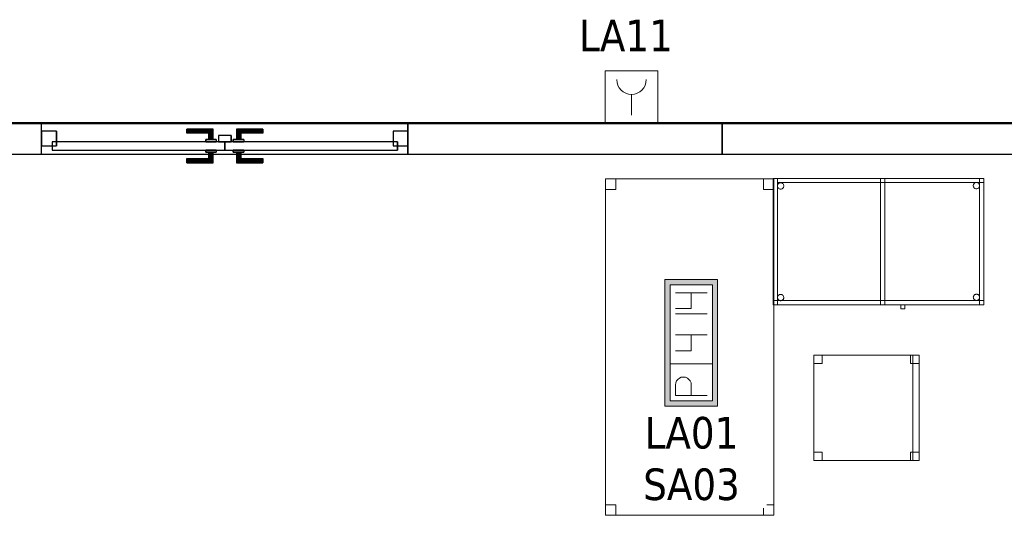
# Model space of a CAD drawing. Header units: metres. Extents: x 391.1 to 427.5, y 12.8 to 28.4.
# Tile 175 of 195: x 411.1 to 415.8, y 22.5 to 24.8. Entities that reach past the tile are written whole.
import ezdxf

# ---------------------------------------------------------------- set-up
doc = ezdxf.new("R2010")
doc.units = ezdxf.units.M
doc.layers.add('01_CARPINTERIA', color=5, linetype='Continuous', lineweight=25, true_color=0x0000ff)
doc.layers.add('01_SUELOS', color=7, linetype='Continuous', lineweight=25, true_color=0x007f00)
for name, color, linetype, lineweight in [('02_MOBILIARIO', 7, 'Continuous', 18), ('A-DETL-____-MBND', 7, 'Continuous', 18), ('A-GENM-____-OTLN', 7, 'Continuous', 18), ('A-WALL-____-MCUT', 7, 'Continuous', 25), ('A-WALL-____-OTLN', 7, 'Continuous', 25), ('E-ELEC-FIXT-IDEN', 7, 'Continuous', 30)]:
    doc.layers.add(name, color=color, linetype=linetype, lineweight=lineweight)
doc.styles.add('Tahoma_3', font='tahoma.ttf', dxfattribs={"height": 0.15})

# ---------------------------------------------------------------- blocks, each defined once
blk = doc.blocks.new('Family - Cadira d_Oficina_PA-152077-03_ELEC_P0A')
at = {"layer": 'A-DETL-____-MBND', "color": 253, "true_color": 0xaaaaaa}
for p, q in [((0, 0), (0, 0.5)), ((0, 0.5), (0.5, 0.5)), ((0.5, 0.5), (0, 0.5)), ((0, 0.5), (0, 0)), ((0, 0.46), (0, 0.5)), ((0, 0.5), (0.04, 0.5)), ((0, 0.5), (0, 0.46)), ((0.04, 0.5), (0, 0.5)), ((0.04, 0.5), (0.04, 0.46)), ((0.04, 0.46), (0.04, 0.5)), ((0.46, 0.46), (0.46, 0.5)), ((0.46, 0.5), (0.5, 0.5)), ((0.46, 0.5), (0.46, 0.46)), ((0.5, 0.5), (0.46, 0.5)), ((0.47, 0), (0.47, 0.5)), ((0.47, 0.5), (0.5, 0.5)), ((0.47, 0.5), (0.47, 0)), ((0.5, 0.5), (0.47, 0.5)), ((0.5, 0.5), (0.5, 0)), ((0.5, 0), (0.5, 0.5)), ((0.5, 0.5), (0.5, 0)), ((0.5, 0), (0.5, 0.5)), ((0.5, 0.5), (0.5, 0.46)), ((0.5, 0.46), (0.5, 0.5)), ((0.04, 0.46), (0, 0.46)), ((0, 0.46), (0.04, 0.46)), ((0.5, 0.46), (0.46, 0.46)), ((0.46, 0.46), (0.5, 0.46)), ((0, 0), (0, 0.04)), ((0, 0.04), (0.04, 0.04)), ((0, 0.04), (0, 0)), ((0.04, 0.04), (0, 0.04)), ((0.5, 0), (0, 0)), ((0, 0), (0.5, 0)), ((0.04, 0), (0, 0)), ((0, 0), (0.04, 0)), ((0.04, 0.04), (0.04, 0)), ((0.04, 0), (0.04, 0.04)), ((0.46, 0), (0.46, 0.04)), ((0.46, 0.04), (0.5, 0.04)), ((0.46, 0.04), (0.46, 0)), ((0.5, 0.04), (0.46, 0.04)), ((0.5, 0), (0.46, 0)), ((0.46, 0), (0.5, 0)), ((0.47, 0), (0.5, 0)), ((0.5, 0.04), (0.5, 0)), ((0.5, 0), (0.5, 0.04)), ((0.5, 0), (0.47, 0))]:
    blk.add_line(p, q, dxfattribs=at)
blk = doc.blocks.new('Family - Evans PA-152100-03_ELEC_P0A')
at = {"layer": 'A-WALL-____-MCUT', "color": 253, "true_color": 0xaaaaaa}
for p, q in [((1.4919, 0.15), (0, 0.15)), ((0, 0.15), (0, 0)), ((1.4919, 0), (1.4919, 0.15)), ((3.2319, 0.15), (3.2319, 0)), ((3.607, 0.15), (3.2319, 0.15)), ((3.607, 0), (3.607, 0.15)), ((0, 0), (1.4919, 0)), ((3.2319, 0), (3.607, 0))]:
    blk.add_line(p, q, dxfattribs=at)
at = {"layer": 'A-WALL-____-OTLN', "color": 253, "true_color": 0xaaaaaa}
for p, q in [((3.607, 0.15), (0, 0.15)), ((0, 0.15), (0, 0)), ((3.2319, 0.15), (1.4919, 0.15)), ((1.4919, 0.15), (1.4919, 0)), ((3.2319, 0.15), (3.2319, 0)), ((3.607, 0), (3.607, 0.15)), ((0, 0), (3.607, 0)), ((1.4919, 0), (3.2319, 0))]:
    blk.add_line(p, q, dxfattribs=at)
at = {"layer": 'A-WALL-____-OTLN', "color": 253, "lineweight": 18, "true_color": 0xaaaaaa}
blk.add_line((0, 0), (3.607, 0), dxfattribs=at)
blk = doc.blocks.new('Family - Vano de puerta PA-152102-03_ELEC_P0A')
at = {"layer": 'A-GENM-____-OTLN', "color": 253, "true_color": 0xaaaaaa}
for p, q in [((411.2051, 24.3496), (411.2051, 24.1996)), ((412.9451, 24.3496), (411.2051, 24.3496)), ((411.2051, 24.3496), (411.2051, 24.1996)), ((411.2051, 24.3496), (412.9451, 24.3496)), ((412.9451, 24.1996), (412.9451, 24.3496)), ((412.9451, 24.3496), (412.9451, 24.1996)), ((411.2051, 24.1996), (412.9451, 24.1996)), ((412.9451, 24.1996), (411.2051, 24.1996))]:
    blk.add_line(p, q, dxfattribs=at)
blk = doc.blocks.new('Family - Taula 160X80_PA-152273-03_ELEC_P0A')
at = {"layer": 'A-DETL-____-MBND', "color": 253, "true_color": 0xaaaaaa}
for p, q in [((0, 1.5469), (0, 1.5969)), ((0, 1.5969), (0.05, 1.5969)), ((0, 1.5969), (0, 1.5469)), ((0.05, 1.5969), (0, 1.5969)), ((0, 0), (0, 1.5969)), ((0, 1.5969), (0.8001, 1.5969)), ((0, 1.5969), (0, 0)), ((0.8001, 1.5969), (0, 1.5969)), ((0.05, 1.5969), (0.05, 1.5469)), ((0.05, 1.5469), (0.05, 1.5969)), ((0.7501, 1.5469), (0.7501, 1.5969)), ((0.7501, 1.5969), (0.8001, 1.5969)), ((0.7501, 1.5969), (0.7501, 1.5469)), ((0.8001, 1.5969), (0.7501, 1.5969)), ((0.8001, 1.5969), (0.8001, 0)), ((0.8001, 0), (0.8001, 1.5969)), ((0.8001, 1.5969), (0.8001, 1.5469)), ((0.8001, 1.5469), (0.8001, 1.5969)), ((0.05, 1.5469), (0, 1.5469)), ((0, 1.5469), (0.05, 1.5469)), ((0.8001, 1.5469), (0.7501, 1.5469)), ((0.7501, 1.5469), (0.8001, 1.5469)), ((0, 0), (0, 0.05)), ((0, 0.05), (0.05, 0.05)), ((0, 0.05), (0, 0)), ((0.05, 0.05), (0, 0.05)), ((0.05, 0.05), (0.05, 0)), ((0.05, 0), (0.05, 0.05)), ((0.7501, 0), (0.7501, 0.05)), ((0.7501, 0.05), (0.8001, 0.05)), ((0.7501, 0.05), (0.7501, 0)), ((0.8001, 0.05), (0.7501, 0.05)), ((0.8001, 0.05), (0.8001, 0)), ((0.8001, 0), (0.8001, 0.05)), ((0.05, 0), (0, 0)), ((0, 0), (0.05, 0)), ((0.8001, 0), (0, 0)), ((0, 0), (0.8001, 0)), ((0.8001, 0), (0.7501, 0)), ((0.7501, 0), (0.8001, 0))]:
    blk.add_line(p, q, dxfattribs=at)
blk = doc.blocks.new('Family - LONDR55-XX_ZZ-ARQ-CAA-M3D-Londres55-152315-03_ELEC_P0A')
at = {"layer": '01_CARPINTERIA', "color": 161, "true_color": 0xaaaaff}
for p, q in [((0.6895, 0.1487), (0.6895, 0.15)), ((0.6895, 0.15), (0.6895, 0.1487)), ((0.8145, 0.15), (0.6895, 0.15)), ((0.6895, 0.145), (0.6895, 0.1487)), ((0.6895, 0.1487), (0.6895, 0.145)), ((0.8132, 0.1487), (0.6895, 0.1487)), ((0.8132, 0.1487), (0.6895, 0.1487)), ((0.6895, 0.14), (0.6895, 0.145)), ((0.6895, 0.145), (0.6895, 0.14)), ((0.8095, 0.145), (0.6895, 0.145)), ((0.8095, 0.145), (0.6895, 0.145)), ((0.8095, 0.145), (0.8045, 0.14)), ((0.8045, 0.14), (0.8095, 0.145)), ((0.8132, 0.1487), (0.8095, 0.145)), ((0.8095, 0.145), (0.8132, 0.1487)), ((0.8095, 0.1), (0.8095, 0.145)), ((0.8095, 0.1), (0.8095, 0.145)), ((0.8145, 0.15), (0.8132, 0.1487)), ((0.8132, 0.1487), (0.8145, 0.15)), ((0.8132, 0.1), (0.8132, 0.1487)), ((0.8132, 0.1), (0.8132, 0.1487)), ((0.8145, 0.1), (0.8145, 0.15)), ((0.9268, 0.1487), (0.9255, 0.15)), ((0.9255, 0.15), (0.9255, 0.1)), ((0.9255, 0.15), (0.9268, 0.1487)), ((1.0505, 0.15), (0.9255, 0.15)), ((0.9305, 0.145), (0.9268, 0.1487)), ((0.9268, 0.1487), (0.9268, 0.1)), ((0.9268, 0.1487), (0.9268, 0.1)), ((0.9268, 0.1487), (0.9305, 0.145)), ((1.0505, 0.1487), (0.9268, 0.1487)), ((1.0505, 0.1487), (0.9268, 0.1487)), ((0.9355, 0.14), (0.9305, 0.145)), ((0.9305, 0.145), (0.9305, 0.1)), ((0.9305, 0.145), (0.9305, 0.1)), ((0.9305, 0.145), (0.9355, 0.14)), ((1.0505, 0.145), (0.9305, 0.145)), ((1.0505, 0.145), (0.9305, 0.145)), ((1.0505, 0.1487), (1.0505, 0.15)), ((1.0505, 0.15), (1.0505, 0.1487)), ((1.0505, 0.145), (1.0505, 0.1487)), ((1.0505, 0.1487), (1.0505, 0.145)), ((1.0505, 0.145), (1.0505, 0.14)), ((1.0505, 0.14), (1.0505, 0.145)), ((0.6895, 0.135), (0.6895, 0.14)), ((0.6895, 0.14), (0.6895, 0.135)), ((0.6895, 0.14), (0.8045, 0.14)), ((0.8045, 0.14), (0.6895, 0.14)), ((0.6895, 0.135), (0.6895, 0.1313)), ((0.6895, 0.1313), (0.6895, 0.135)), ((0.7995, 0.135), (0.6895, 0.135)), ((0.7995, 0.135), (0.6895, 0.135)), ((0.6895, 0.1313), (0.6895, 0.13)), ((0.6895, 0.13), (0.6895, 0.1313)), ((0.7958, 0.1313), (0.6895, 0.1313)), ((0.7958, 0.1313), (0.6895, 0.1313)), ((0.7945, 0.13), (0.6895, 0.13)), ((0.8295, 0.1), (0.7795, 0.1)), ((0.7795, 0.1), (0.8295, 0.1)), ((0.7795, 0.09), (0.7795, 0.1)), ((0.7795, 0.09), (0.7795, 0.1)), ((0.7945, 0.13), (0.7958, 0.1313)), ((0.7958, 0.1313), (0.7945, 0.13)), ((0.7945, 0.1), (0.7945, 0.13)), ((0.7958, 0.1), (0.7945, 0.1)), ((0.7945, 0.1), (0.7958, 0.1)), ((0.7958, 0.1313), (0.7995, 0.135)), ((0.7995, 0.135), (0.7958, 0.1313)), ((0.7958, 0.1), (0.7958, 0.1313)), ((0.7958, 0.1), (0.7958, 0.1313)), ((0.7995, 0.1), (0.7958, 0.1)), ((0.7958, 0.1), (0.7995, 0.1)), ((0.7995, 0.135), (0.8045, 0.14)), ((0.8045, 0.14), (0.7995, 0.135)), ((0.7995, 0.1), (0.7995, 0.135)), ((0.7995, 0.1), (0.7995, 0.135)), ((0.8045, 0.1), (0.7995, 0.1)), ((0.7995, 0.1), (0.8045, 0.1)), ((0.8045, 0.14), (0.8045, 0.1)), ((0.8045, 0.1), (0.8045, 0.14)), ((0.8095, 0.1), (0.8045, 0.1)), ((0.8045, 0.1), (0.8095, 0.1)), ((0.8095, 0.1), (0.8132, 0.1)), ((0.8132, 0.1), (0.8095, 0.1)), ((0.8132, 0.1), (0.8145, 0.1)), ((0.8145, 0.1), (0.8132, 0.1)), ((0.8295, 0.09), (0.8295, 0.1)), ((0.8295, 0.1), (0.8295, 0.09)), ((0.9605, 0.1), (0.9105, 0.1)), ((0.9105, 0.1), (0.9605, 0.1)), ((0.9105, 0.09), (0.9105, 0.1)), ((0.9105, 0.09), (0.9105, 0.1)), ((0.9268, 0.1), (0.9255, 0.1)), ((0.9255, 0.1), (0.9268, 0.1)), ((0.9305, 0.1), (0.9268, 0.1)), ((0.9268, 0.1), (0.9305, 0.1)), ((0.9355, 0.1), (0.9305, 0.1)), ((0.9305, 0.1), (0.9355, 0.1)), ((0.9355, 0.1), (0.9355, 0.14)), ((0.9355, 0.14), (0.9355, 0.1)), ((0.9355, 0.14), (0.9405, 0.135)), ((0.9405, 0.135), (0.9355, 0.14)), ((0.9355, 0.14), (1.0505, 0.14)), ((1.0505, 0.14), (0.9355, 0.14)), ((0.9405, 0.1), (0.9355, 0.1)), ((0.9355, 0.1), (0.9405, 0.1)), ((0.9405, 0.135), (0.9405, 0.1)), ((0.9405, 0.135), (0.9442, 0.1313)), ((0.9442, 0.1313), (0.9405, 0.135)), ((0.9405, 0.135), (0.9405, 0.1)), ((1.0505, 0.135), (0.9405, 0.135)), ((1.0505, 0.135), (0.9405, 0.135)), ((0.9405, 0.1), (0.9442, 0.1)), ((0.9442, 0.1), (0.9405, 0.1)), ((0.9442, 0.1313), (0.9442, 0.1)), ((0.9442, 0.1313), (0.9455, 0.13)), ((0.9455, 0.13), (0.9442, 0.1313)), ((0.9442, 0.1313), (0.9442, 0.1)), ((1.0505, 0.1313), (0.9442, 0.1313)), ((1.0505, 0.1313), (0.9442, 0.1313)), ((0.9442, 0.1), (0.9455, 0.1)), ((0.9455, 0.1), (0.9442, 0.1)), ((0.9455, 0.13), (0.9455, 0.1)), ((1.0505, 0.13), (0.9455, 0.13)), ((0.9605, 0.09), (0.9605, 0.1)), ((0.9605, 0.1), (0.9605, 0.09)), ((1.0505, 0.14), (1.0505, 0.135)), ((1.0505, 0.135), (1.0505, 0.14)), ((1.0505, 0.135), (1.0505, 0.1313)), ((1.0505, 0.1313), (1.0505, 0.135)), ((1.0505, 0.1313), (1.0505, 0.13)), ((1.0505, 0.13), (1.0505, 0.1313)), ((0.07, 0.07), (0, 0.07)), ((0, 0.07), (0, 0)), ((0.07, 0.07), (0, 0.07)), ((0, 0), (0, 0.07)), ((0.8695, 0.09), (0.05, 0.09)), ((0.05, 0.09), (0.05, 0.05)), ((0.8695, 0.09), (0.05, 0.09)), ((0.05, 0.05), (0.05, 0.09)), ((0.05, 0.05), (0.8695, 0.05)), ((0.05, 0.05), (0.8695, 0.05)), ((0.07, 0), (0.07, 0.07)), ((0.07, 0), (0.07, 0.07)), ((0.8295, 0.09), (0.7795, 0.09)), ((0.7795, 0.09), (0.8295, 0.09)), ((0.7795, 0.05), (0.8295, 0.05)), ((0.8295, 0.05), (0.7795, 0.05)), ((0.7795, 0.04), (0.7795, 0.05)), ((0.7795, 0.04), (0.7795, 0.05)), ((0.8295, 0.04), (0.8295, 0.05)), ((0.8295, 0.05), (0.8295, 0.04)), ((0.9005, 0.05), (0.8405, 0.05)), ((0.8405, 0.05), (0.8405, 0.02)), ((0.9005, 0.05), (0.8405, 0.05)), ((0.8405, 0.02), (0.8405, 0.05)), ((0.8695, 0.05), (0.8695, 0.09)), ((0.8695, 0.05), (0.8695, 0.09)), ((1.69, 0.09), (0.8705, 0.09)), ((0.8705, 0.09), (0.8705, 0.05)), ((1.69, 0.09), (0.8705, 0.09)), ((0.8705, 0.05), (0.8705, 0.09)), ((0.8705, 0.05), (1.69, 0.05)), ((0.8705, 0.05), (1.69, 0.05)), ((0.9005, 0.02), (0.9005, 0.05)), ((0.9005, 0.02), (0.9005, 0.05)), ((0.9605, 0.09), (0.9105, 0.09)), ((0.9105, 0.09), (0.9605, 0.09)), ((0.9105, 0.05), (0.9605, 0.05)), ((0.9605, 0.05), (0.9105, 0.05)), ((0.9105, 0.04), (0.9105, 0.05)), ((0.9105, 0.04), (0.9105, 0.05)), ((0.9605, 0.04), (0.9605, 0.05)), ((0.9605, 0.05), (0.9605, 0.04)), ((1.74, 0.07), (1.67, 0.07)), ((1.67, 0.07), (1.67, 0)), ((1.74, 0.07), (1.67, 0.07)), ((1.67, 0), (1.67, 0.07)), ((1.69, 0.05), (1.69, 0.09)), ((1.69, 0.05), (1.69, 0.09)), ((1.74, 0), (1.74, 0.07)), ((1.74, 0), (1.74, 0.07)), ((0, 0), (0.07, 0)), ((0, 0), (0.07, 0)), ((0.6895, 0.0087), (0.6895, 0.01)), ((0.6895, 0.01), (0.6895, 0.0087)), ((0.6895, 0.01), (0.7945, 0.01)), ((0.6895, 0.005), (0.6895, 0.0087)), ((0.6895, 0.0087), (0.6895, 0.005)), ((0.6895, 0.0087), (0.7958, 0.0087)), ((0.6895, 0.0087), (0.7958, 0.0087)), ((0.6895, 0), (0.6895, 0.005)), ((0.6895, 0.005), (0.6895, 0)), ((0.6895, 0.005), (0.7995, 0.005)), ((0.6895, 0.005), (0.7995, 0.005)), ((0.6895, -0.005), (0.6895, 0)), ((0.8045, 0), (0.6895, 0)), ((0.6895, 0), (0.8045, 0)), ((0.7795, 0.04), (0.8295, 0.04)), ((0.8295, 0.04), (0.7795, 0.04)), ((0.7958, 0.04), (0.7945, 0.04)), ((0.7945, 0.04), (0.7958, 0.04)), ((0.7945, 0.01), (0.7945, 0.04)), ((0.7958, 0.0087), (0.7945, 0.01)), ((0.7945, 0.01), (0.7958, 0.0087)), ((0.7995, 0.04), (0.7958, 0.04)), ((0.7958, 0.04), (0.7995, 0.04)), ((0.7958, 0.0087), (0.7958, 0.04)), ((0.7958, 0.0087), (0.7958, 0.04)), ((0.7995, 0.005), (0.7958, 0.0087)), ((0.7958, 0.0087), (0.7995, 0.005)), ((0.7995, 0.04), (0.8045, 0.04)), ((0.8045, 0.04), (0.7995, 0.04)), ((0.7995, 0.005), (0.7995, 0.04)), ((0.7995, 0.005), (0.7995, 0.04)), ((0.8045, 0), (0.7995, 0.005)), ((0.7995, 0.005), (0.8045, 0)), ((0.8045, 0.04), (0.8095, 0.04)), ((0.8095, 0.04), (0.8045, 0.04)), ((0.8045, 0.04), (0.8045, 0)), ((0.8045, 0), (0.8045, 0.04)), ((0.8095, 0.04), (0.8132, 0.04)), ((0.8132, 0.04), (0.8095, 0.04)), ((0.8095, -0.005), (0.8095, 0.04)), ((0.8095, -0.005), (0.8095, 0.04)), ((0.8132, 0.04), (0.8145, 0.04)), ((0.8145, 0.04), (0.8132, 0.04)), ((0.8132, -0.0087), (0.8132, 0.04)), ((0.8132, -0.0087), (0.8132, 0.04)), ((0.8145, -0.01), (0.8145, 0.04)), ((0.8405, 0.02), (0.9005, 0.02)), ((0.8405, 0.02), (0.9005, 0.02)), ((0.9105, 0.04), (0.9605, 0.04)), ((0.9605, 0.04), (0.9105, 0.04)), ((0.9268, 0.04), (0.9255, 0.04)), ((0.9255, 0.04), (0.9268, 0.04)), ((0.9255, 0.04), (0.9255, -0.01)), ((0.9305, 0.04), (0.9268, 0.04)), ((0.9268, 0.04), (0.9305, 0.04)), ((0.9268, 0.04), (0.9268, -0.0087)), ((0.9268, 0.04), (0.9268, -0.0087)), ((0.9305, 0.04), (0.9355, 0.04)), ((0.9355, 0.04), (0.9305, 0.04)), ((0.9305, 0.04), (0.9305, -0.005)), ((0.9305, 0.04), (0.9305, -0.005)), ((0.9355, 0.04), (0.9405, 0.04)), ((0.9405, 0.04), (0.9355, 0.04)), ((0.9355, 0), (0.9355, 0.04)), ((0.9355, 0.04), (0.9355, 0)), ((0.9405, 0.005), (0.9355, 0)), ((0.9355, 0), (0.9405, 0.005)), ((1.0505, 0), (0.9355, 0)), ((0.9355, 0), (1.0505, 0)), ((0.9405, 0.04), (0.9442, 0.04)), ((0.9442, 0.04), (0.9405, 0.04)), ((0.9405, 0.04), (0.9405, 0.005)), ((0.9405, 0.04), (0.9405, 0.005)), ((0.9442, 0.0087), (0.9405, 0.005)), ((0.9405, 0.005), (0.9442, 0.0087)), ((0.9405, 0.005), (1.0505, 0.005)), ((0.9405, 0.005), (1.0505, 0.005)), ((0.9442, 0.04), (0.9455, 0.04)), ((0.9455, 0.04), (0.9442, 0.04)), ((0.9442, 0.04), (0.9442, 0.0087)), ((0.9442, 0.04), (0.9442, 0.0087)), ((0.9455, 0.01), (0.9442, 0.0087)), ((0.9442, 0.0087), (0.9455, 0.01)), ((0.9442, 0.0087), (1.0505, 0.0087)), ((0.9442, 0.0087), (1.0505, 0.0087)), ((0.9455, 0.04), (0.9455, 0.01)), ((0.9455, 0.01), (1.0505, 0.01)), ((1.0505, 0.0087), (1.0505, 0.01)), ((1.0505, 0.01), (1.0505, 0.0087)), ((1.0505, 0.005), (1.0505, 0.0087)), ((1.0505, 0.0087), (1.0505, 0.005)), ((1.0505, 0.005), (1.0505, 0)), ((1.0505, 0), (1.0505, 0.005)), ((1.0505, 0), (1.0505, -0.005)), ((1.0505, -0.005), (1.0505, 0)), ((1.67, 0), (1.74, 0)), ((1.67, 0), (1.74, 0)), ((0.6895, 0), (0.6895, -0.005)), ((0.6895, -0.005), (0.6895, -0.0087)), ((0.6895, -0.0087), (0.6895, -0.005)), ((0.6895, -0.005), (0.8095, -0.005)), ((0.6895, -0.005), (0.8095, -0.005)), ((0.6895, -0.0087), (0.6895, -0.01)), ((0.6895, -0.01), (0.6895, -0.0087)), ((0.6895, -0.0087), (0.8132, -0.0087)), ((0.6895, -0.0087), (0.8132, -0.0087)), ((0.6895, -0.01), (0.8145, -0.01)), ((0.8045, 0), (0.8095, -0.005)), ((0.8095, -0.005), (0.8045, 0)), ((0.8095, -0.005), (0.8132, -0.0087)), ((0.8132, -0.0087), (0.8095, -0.005)), ((0.8132, -0.0087), (0.8145, -0.01)), ((0.8145, -0.01), (0.8132, -0.0087)), ((0.9255, -0.01), (0.9268, -0.0087)), ((0.9268, -0.0087), (0.9255, -0.01)), ((0.9255, -0.01), (1.0505, -0.01)), ((0.9268, -0.0087), (0.9305, -0.005)), ((0.9305, -0.005), (0.9268, -0.0087)), ((0.9268, -0.0087), (1.0505, -0.0087)), ((0.9268, -0.0087), (1.0505, -0.0087)), ((0.9305, -0.005), (0.9355, 0)), ((0.9355, 0), (0.9305, -0.005)), ((0.9305, -0.005), (1.0505, -0.005)), ((0.9305, -0.005), (1.0505, -0.005)), ((1.0505, -0.005), (1.0505, -0.0087)), ((1.0505, -0.0087), (1.0505, -0.005)), ((1.0505, -0.0087), (1.0505, -0.01)), ((1.0505, -0.01), (1.0505, -0.0087))]:
    blk.add_line(p, q, dxfattribs=at)
blk = doc.blocks.new('Family - Porta PA-152316-03_ELEC_P0A')
blk.add_blockref('Family - LONDR55-XX_ZZ-ARQ-CAA-M3D-Londres55-152315-03_ELEC_P0A', (0, 0))
blk = doc.blocks.new('Family - LONDR55-XX_ZZ-ARQ-CAA-M3D-Londres55-152321-03_ELEC_P0A')
at = {"layer": '01_SUELOS', "color": 9, "true_color": 0xaad4aa}
for p, q in [((6.46, 0.7095), (17.78, 0.7159)), ((6.46, 0.7095), (17.78, 0.7159)), ((17.78, 0.7159), (6.46, 0.7095)), ((17.78, 0.7159), (6.46, 0.7095))]:
    blk.add_line(p, q, dxfattribs=at)
blk = doc.blocks.new('Family - Evans PA-152325-03_ELEC_P0A')
at = {"layer": 'A-WALL-____-MCUT', "color": 253, "true_color": 0xaaaaaa}
for p, q in [((6.7, 0.15), (0, 0.15)), ((6.7, 0), (6.7, 0.15)), ((0, 0), (6.7, 0))]:
    blk.add_line(p, q, dxfattribs=at)
at = {"layer": 'A-WALL-____-OTLN', "color": 253, "true_color": 0xaaaaaa}
for p, q in [((6.7, 0.15), (0, 0.15)), ((6.7, 0), (6.7, 0.15)), ((0, 0), (6.7, 0))]:
    blk.add_line(p, q, dxfattribs=at)
at = {"layer": 'A-WALL-____-OTLN', "color": 253, "lineweight": 18, "true_color": 0xaaaaaa}
blk.add_line((0, 0), (6.7, 0), dxfattribs=at)
blk = doc.blocks.new('Family - LONDR55-XX_ZZ-ARQ-CAA-M3D-Londres55-152611-03_ELEC_P0A')
at = {"layer": '01_SUELOS', "color": 9, "true_color": 0xaad4aa}
for p, q in [((21.9598, 11.109), (10.6397, 11.1025)), ((10.6397, 11.1025), (21.9598, 11.109))]:
    blk.add_line(p, q, dxfattribs=at)
blk = doc.blocks.new('Family - Taula 100X60_PA-152682-03_ELEC_P0A')
at = {"layer": 'A-DETL-____-MBND', "color": 253, "true_color": 0xaaaaaa}
for p, q in [((0, 0.62), (0, 0.02)), ((0, 0.02), (0, 0.62)), ((1, 0.62), (0, 0.62)), ((0, 0.62), (1, 0.62)), ((0, 0.62), (0.02, 0.62)), ((0.02, 0.62), (0, 0.62)), ((0, 0.02), (0, 0.62)), ((0, 0.62), (0, 0.02)), ((0, 0.62), (0, 0.02)), ((0, 0.02), (0, 0.62)), ((1, 0.62), (0, 0.62)), ((0, 0.62), (1, 0.62)), ((0, 0.04), (0, 0.62)), ((0, 0.62), (1, 0.62)), ((1, 0.62), (0, 0.62)), ((0, 0.62), (0, 0.04)), ((0.02, 0.62), (0.02, 0.02)), ((0.02, 0.02), (0.02, 0.62)), ((0.02, 0.6), (0.02, 0.62)), ((0.02, 0.62), (0.02, 0.6)), ((0.02, 0.62), (1, 0.62)), ((1, 0.62), (0.02, 0.62)), ((0.51, 0.62), (0.53, 0.62)), ((0.53, 0.62), (0.51, 0.62)), ((0.51, 0.02), (0.51, 0.62)), ((0.51, 0.62), (0.51, 0.02)), ((0.51, 0.62), (0.53, 0.62)), ((0.53, 0.62), (0.51, 0.62)), ((0.51, 0.04), (0.51, 0.62)), ((0.51, 0.62), (0.51, 0.04)), ((0.53, 0.62), (0.53, 0.02)), ((0.53, 0.02), (0.53, 0.62)), ((0.53, 0.62), (0.53, 0.04)), ((0.53, 0.04), (0.53, 0.62)), ((0.98, 0.62), (1, 0.62)), ((1, 0.62), (0.98, 0.62)), ((0.98, 0.02), (0.98, 0.62)), ((0.98, 0.62), (0.98, 0.02)), ((1, 0.02), (1, 0.62)), ((1, 0.62), (1, 0.02)), ((1, 0.02), (1, 0.62)), ((1, 0.62), (1, 0.02)), ((1, 0.62), (1, 0.02)), ((1, 0.02), (1, 0.62)), ((1, 0.62), (1, 0.6)), ((1, 0.62), (1, 0.6)), ((1, 0.62), (1, 0.04)), ((1, 0.04), (1, 0.62)), ((1, 0.6), (0.02, 0.6)), ((0.02, 0.6), (1, 0.6)), ((0.0201, 0.5838), (0.0203, 0.5864)), ((0.0203, 0.5864), (0.0201, 0.5838)), ((0.0203, 0.5812), (0.0201, 0.5838)), ((0.0201, 0.5838), (0.0203, 0.5812)), ((0.0203, 0.5864), (0.021, 0.5889)), ((0.021, 0.5889), (0.0203, 0.5864)), ((0.021, 0.5787), (0.0203, 0.5812)), ((0.0203, 0.5812), (0.021, 0.5787)), ((0.021, 0.5889), (0.0221, 0.5913)), ((0.0221, 0.5913), (0.021, 0.5889)), ((0.0221, 0.5764), (0.021, 0.5787)), ((0.021, 0.5787), (0.0221, 0.5764)), ((0.0221, 0.5913), (0.0236, 0.5934)), ((0.0236, 0.5934), (0.0221, 0.5913)), ((0.0236, 0.5742), (0.0221, 0.5764)), ((0.0221, 0.5764), (0.0236, 0.5742)), ((0.0236, 0.5934), (0.0254, 0.5953)), ((0.0254, 0.5953), (0.0236, 0.5934)), ((0.0254, 0.5724), (0.0236, 0.5742)), ((0.0236, 0.5742), (0.0254, 0.5724)), ((0.0254, 0.5953), (0.0275, 0.5968)), ((0.0275, 0.5968), (0.0254, 0.5953)), ((0.0275, 0.5709), (0.0254, 0.5724)), ((0.0254, 0.5724), (0.0275, 0.5709)), ((0.0275, 0.5968), (0.0299, 0.5979)), ((0.0299, 0.5979), (0.0275, 0.5968)), ((0.0299, 0.5698), (0.0275, 0.5709)), ((0.0275, 0.5709), (0.0299, 0.5698)), ((0.0299, 0.5979), (0.0324, 0.5985)), ((0.0324, 0.5985), (0.0299, 0.5979)), ((0.0324, 0.5691), (0.0299, 0.5698)), ((0.0299, 0.5698), (0.0324, 0.5691)), ((0.0324, 0.5985), (0.035, 0.5988)), ((0.035, 0.5988), (0.0324, 0.5985)), ((0.035, 0.5689), (0.0324, 0.5691)), ((0.0324, 0.5691), (0.035, 0.5689)), ((0.035, 0.5988), (0.0376, 0.5985)), ((0.0376, 0.5985), (0.035, 0.5988)), ((0.0376, 0.5691), (0.035, 0.5689)), ((0.035, 0.5689), (0.0376, 0.5691)), ((0.0376, 0.5985), (0.0401, 0.5979)), ((0.0401, 0.5979), (0.0376, 0.5985)), ((0.0401, 0.5698), (0.0376, 0.5691)), ((0.0376, 0.5691), (0.0401, 0.5698)), ((0.0401, 0.5979), (0.0425, 0.5968)), ((0.0425, 0.5968), (0.0401, 0.5979)), ((0.0425, 0.5709), (0.0401, 0.5698)), ((0.0401, 0.5698), (0.0425, 0.5709)), ((0.0425, 0.5968), (0.0446, 0.5953)), ((0.0446, 0.5953), (0.0425, 0.5968)), ((0.0446, 0.5724), (0.0425, 0.5709)), ((0.0425, 0.5709), (0.0446, 0.5724)), ((0.0446, 0.5953), (0.0464, 0.5934)), ((0.0464, 0.5934), (0.0446, 0.5953)), ((0.0464, 0.5742), (0.0446, 0.5724)), ((0.0446, 0.5724), (0.0464, 0.5742)), ((0.0464, 0.5934), (0.0479, 0.5913)), ((0.0479, 0.5913), (0.0464, 0.5934)), ((0.0479, 0.5764), (0.0464, 0.5742)), ((0.0464, 0.5742), (0.0479, 0.5764)), ((0.0479, 0.5913), (0.049, 0.5889)), ((0.049, 0.5889), (0.0479, 0.5913)), ((0.049, 0.5787), (0.0479, 0.5764)), ((0.0479, 0.5764), (0.049, 0.5787)), ((0.049, 0.5889), (0.0497, 0.5864)), ((0.0497, 0.5864), (0.049, 0.5889)), ((0.0497, 0.5812), (0.049, 0.5787)), ((0.049, 0.5787), (0.0497, 0.5812)), ((0.0497, 0.5864), (0.0499, 0.5838)), ((0.0499, 0.5838), (0.0497, 0.5864)), ((0.0499, 0.5838), (0.0497, 0.5812)), ((0.0497, 0.5812), (0.0499, 0.5838)), ((0.9498, 0.585), (0.95, 0.5876)), ((0.95, 0.5876), (0.9498, 0.585)), ((0.95, 0.5824), (0.9498, 0.585)), ((0.9498, 0.585), (0.95, 0.5824)), ((0.95, 0.5876), (0.9507, 0.5901)), ((0.9507, 0.5901), (0.95, 0.5876)), ((0.9507, 0.5799), (0.95, 0.5824)), ((0.95, 0.5824), (0.9507, 0.5799)), ((0.9507, 0.5901), (0.9518, 0.5925)), ((0.9518, 0.5925), (0.9507, 0.5901)), ((0.9518, 0.5776), (0.9507, 0.5799)), ((0.9507, 0.5799), (0.9518, 0.5776)), ((0.9518, 0.5925), (0.9533, 0.5946)), ((0.9533, 0.5946), (0.9518, 0.5925)), ((0.9533, 0.5754), (0.9518, 0.5776)), ((0.9518, 0.5776), (0.9533, 0.5754)), ((0.9533, 0.5946), (0.9551, 0.5965)), ((0.9551, 0.5965), (0.9533, 0.5946)), ((0.9551, 0.5736), (0.9533, 0.5754)), ((0.9533, 0.5754), (0.9551, 0.5736)), ((0.9551, 0.5965), (0.9572, 0.598)), ((0.9572, 0.598), (0.9551, 0.5965)), ((0.9572, 0.5721), (0.9551, 0.5736)), ((0.9551, 0.5736), (0.9572, 0.5721)), ((0.9572, 0.598), (0.9596, 0.5991)), ((0.9596, 0.5991), (0.9572, 0.598)), ((0.9596, 0.571), (0.9572, 0.5721)), ((0.9572, 0.5721), (0.9596, 0.571)), ((0.9596, 0.5991), (0.9621, 0.5997)), ((0.9621, 0.5997), (0.9596, 0.5991)), ((0.9621, 0.5703), (0.9596, 0.571)), ((0.9596, 0.571), (0.9621, 0.5703)), ((0.9621, 0.5997), (0.9647, 0.6)), ((0.9647, 0.6), (0.9621, 0.5997)), ((0.9647, 0.5701), (0.9621, 0.5703)), ((0.9621, 0.5703), (0.9647, 0.5701)), ((0.9647, 0.6), (0.9673, 0.5997)), ((0.9673, 0.5997), (0.9647, 0.6)), ((0.9673, 0.5703), (0.9647, 0.5701)), ((0.9647, 0.5701), (0.9673, 0.5703)), ((0.9673, 0.5997), (0.9698, 0.5991)), ((0.9698, 0.5991), (0.9673, 0.5997)), ((0.9698, 0.571), (0.9673, 0.5703)), ((0.9673, 0.5703), (0.9698, 0.571)), ((0.9698, 0.5991), (0.9722, 0.598)), ((0.9722, 0.598), (0.9698, 0.5991)), ((0.9722, 0.5721), (0.9698, 0.571)), ((0.9698, 0.571), (0.9722, 0.5721)), ((0.9722, 0.598), (0.9743, 0.5965)), ((0.9743, 0.5965), (0.9722, 0.598)), ((0.9743, 0.5736), (0.9722, 0.5721)), ((0.9722, 0.5721), (0.9743, 0.5736)), ((0.9743, 0.5965), (0.9762, 0.5946)), ((0.9762, 0.5946), (0.9743, 0.5965)), ((0.9762, 0.5754), (0.9743, 0.5736)), ((0.9743, 0.5736), (0.9762, 0.5754)), ((0.9762, 0.5946), (0.9776, 0.5925)), ((0.9776, 0.5925), (0.9762, 0.5946)), ((0.9776, 0.5776), (0.9762, 0.5754)), ((0.9762, 0.5754), (0.9776, 0.5776)), ((0.9776, 0.5925), (0.9787, 0.5901)), ((0.9787, 0.5901), (0.9776, 0.5925)), ((0.9787, 0.5799), (0.9776, 0.5776)), ((0.9776, 0.5776), (0.9787, 0.5799)), ((0.9787, 0.5901), (0.9794, 0.5876)), ((0.9794, 0.5876), (0.9787, 0.5901)), ((0.9794, 0.5824), (0.9787, 0.5799)), ((0.9787, 0.5799), (0.9794, 0.5824)), ((0.9794, 0.5876), (0.9796, 0.585)), ((0.9796, 0.585), (0.9794, 0.5876)), ((0.9796, 0.585), (0.9794, 0.5824)), ((0.9794, 0.5824), (0.9796, 0.585)), ((0.0201, 0.0538), (0.0203, 0.0564)), ((0.0203, 0.0564), (0.0201, 0.0538)), ((0.0203, 0.0512), (0.0201, 0.0538)), ((0.0201, 0.0538), (0.0203, 0.0512)), ((0.0203, 0.0564), (0.021, 0.0589)), ((0.021, 0.0589), (0.0203, 0.0564)), ((0.021, 0.0487), (0.0203, 0.0512)), ((0.0203, 0.0512), (0.021, 0.0487)), ((0.021, 0.0589), (0.0221, 0.0613)), ((0.0221, 0.0613), (0.021, 0.0589)), ((0.0221, 0.0464), (0.021, 0.0487)), ((0.021, 0.0487), (0.0221, 0.0464)), ((0.0221, 0.0613), (0.0236, 0.0634)), ((0.0236, 0.0634), (0.0221, 0.0613)), ((0.0236, 0.0634), (0.0254, 0.0653)), ((0.0254, 0.0653), (0.0236, 0.0634)), ((0.0254, 0.0653), (0.0275, 0.0668)), ((0.0275, 0.0668), (0.0254, 0.0653)), ((0.0275, 0.0668), (0.0299, 0.0679)), ((0.0299, 0.0679), (0.0275, 0.0668)), ((0.0299, 0.0679), (0.0324, 0.0685)), ((0.0324, 0.0685), (0.0299, 0.0679)), ((0.0324, 0.0685), (0.035, 0.0688)), ((0.035, 0.0688), (0.0324, 0.0685)), ((0.035, 0.0688), (0.0376, 0.0685)), ((0.0376, 0.0685), (0.035, 0.0688)), ((0.0376, 0.0685), (0.0401, 0.0679)), ((0.0401, 0.0679), (0.0376, 0.0685)), ((0.0401, 0.0679), (0.0425, 0.0668)), ((0.0425, 0.0668), (0.0401, 0.0679)), ((0.0425, 0.0668), (0.0446, 0.0653)), ((0.0446, 0.0653), (0.0425, 0.0668)), ((0.0446, 0.0653), (0.0464, 0.0634)), ((0.0464, 0.0634), (0.0446, 0.0653)), ((0.0464, 0.0634), (0.0479, 0.0613)), ((0.0479, 0.0613), (0.0464, 0.0634)), ((0.0479, 0.0613), (0.049, 0.0589)), ((0.049, 0.0589), (0.0479, 0.0613)), ((0.049, 0.0487), (0.0479, 0.0464)), ((0.0479, 0.0464), (0.049, 0.0487)), ((0.049, 0.0589), (0.0497, 0.0564)), ((0.0497, 0.0564), (0.049, 0.0589)), ((0.0497, 0.0512), (0.049, 0.0487)), ((0.049, 0.0487), (0.0497, 0.0512)), ((0.0497, 0.0564), (0.0499, 0.0538)), ((0.0499, 0.0538), (0.0497, 0.0564)), ((0.0499, 0.0538), (0.0497, 0.0512)), ((0.0497, 0.0512), (0.0499, 0.0538)), ((0.9501, 0.055), (0.9503, 0.0576)), ((0.9503, 0.0576), (0.9501, 0.055)), ((0.9503, 0.0524), (0.9501, 0.055)), ((0.9501, 0.055), (0.9503, 0.0524)), ((0.9503, 0.0576), (0.951, 0.0601)), ((0.951, 0.0601), (0.9503, 0.0576)), ((0.951, 0.0499), (0.9503, 0.0524)), ((0.9503, 0.0524), (0.951, 0.0499)), ((0.951, 0.0601), (0.9521, 0.0625)), ((0.9521, 0.0625), (0.951, 0.0601)), ((0.9521, 0.0475), (0.951, 0.0499)), ((0.951, 0.0499), (0.9521, 0.0475)), ((0.9521, 0.0625), (0.9536, 0.0646)), ((0.9536, 0.0646), (0.9521, 0.0625)), ((0.9536, 0.0454), (0.9521, 0.0475)), ((0.9521, 0.0475), (0.9536, 0.0454)), ((0.9536, 0.0646), (0.9554, 0.0664)), ((0.9554, 0.0664), (0.9536, 0.0646)), ((0.9554, 0.0664), (0.9576, 0.0679)), ((0.9576, 0.0679), (0.9554, 0.0664)), ((0.9576, 0.0679), (0.9599, 0.069)), ((0.9599, 0.069), (0.9576, 0.0679)), ((0.9599, 0.069), (0.9625, 0.0697)), ((0.9625, 0.0697), (0.9599, 0.069)), ((0.9625, 0.0697), (0.965, 0.0699)), ((0.965, 0.0699), (0.9625, 0.0697)), ((0.965, 0.0699), (0.9676, 0.0697)), ((0.9676, 0.0697), (0.965, 0.0699)), ((0.9676, 0.0697), (0.9702, 0.069)), ((0.9702, 0.069), (0.9676, 0.0697)), ((0.9702, 0.069), (0.9725, 0.0679)), ((0.9725, 0.0679), (0.9702, 0.069)), ((0.9725, 0.0679), (0.9746, 0.0664)), ((0.9746, 0.0664), (0.9725, 0.0679)), ((0.9746, 0.0664), (0.9765, 0.0646)), ((0.9765, 0.0646), (0.9746, 0.0664)), ((0.9765, 0.0646), (0.978, 0.0625)), ((0.978, 0.0625), (0.9765, 0.0646)), ((0.978, 0.0475), (0.9765, 0.0454)), ((0.9765, 0.0454), (0.978, 0.0475)), ((0.978, 0.0625), (0.9791, 0.0601)), ((0.9791, 0.0601), (0.978, 0.0625)), ((0.9791, 0.0499), (0.978, 0.0475)), ((0.978, 0.0475), (0.9791, 0.0499)), ((0.9791, 0.0601), (0.9798, 0.0576)), ((0.9798, 0.0576), (0.9791, 0.0601)), ((0.9798, 0.0524), (0.9791, 0.0499)), ((0.9791, 0.0499), (0.9798, 0.0524)), ((0.9798, 0.0576), (0.98, 0.055)), ((0.98, 0.055), (0.9798, 0.0576)), ((0.98, 0.055), (0.9798, 0.0524)), ((0.9798, 0.0524), (0.98, 0.055)), ((1, 0.04), (0, 0.04)), ((0, 0.04), (1, 0.04)), ((0, 0.02), (1, 0.02)), ((1, 0.02), (0, 0.02)), ((0.02, 0.02), (0, 0.02)), ((0.02, 0.02), (0, 0.02)), ((0, 0.02), (1, 0.02)), ((1, 0.02), (0, 0.02)), ((0.0236, 0.0442), (0.0221, 0.0464)), ((0.0221, 0.0464), (0.0236, 0.0442)), ((0.0254, 0.0424), (0.0236, 0.0442)), ((0.0236, 0.0442), (0.0254, 0.0424)), ((0.0275, 0.0409), (0.0254, 0.0424)), ((0.0254, 0.0424), (0.0275, 0.0409)), ((0.0299, 0.0398), (0.0275, 0.0409)), ((0.0275, 0.0409), (0.0299, 0.0398)), ((0.0324, 0.0391), (0.0299, 0.0398)), ((0.0299, 0.0398), (0.0324, 0.0391)), ((0.035, 0.0389), (0.0324, 0.0391)), ((0.0324, 0.0391), (0.035, 0.0389)), ((0.0376, 0.0391), (0.035, 0.0389)), ((0.035, 0.0389), (0.0376, 0.0391)), ((0.0401, 0.0398), (0.0376, 0.0391)), ((0.0376, 0.0391), (0.0401, 0.0398)), ((0.0425, 0.0409), (0.0401, 0.0398)), ((0.0401, 0.0398), (0.0425, 0.0409)), ((0.0446, 0.0424), (0.0425, 0.0409)), ((0.0425, 0.0409), (0.0446, 0.0424)), ((0.0464, 0.0442), (0.0446, 0.0424)), ((0.0446, 0.0424), (0.0464, 0.0442)), ((0.0479, 0.0464), (0.0464, 0.0442)), ((0.0464, 0.0442), (0.0479, 0.0464)), ((0.51, 0.02), (0.51, 0.04)), ((0.51, 0.04), (0.51, 0.02)), ((0.51, 0.04), (1, 0.04)), ((1, 0.04), (0.51, 0.04)), ((0.53, 0.04), (0.51, 0.04)), ((0.53, 0.04), (0.51, 0.04)), ((0.53, 0.02), (0.51, 0.02)), ((0.53, 0.02), (0.51, 0.02)), ((1, 0.02), (0.51, 0.02)), ((0.51, 0.02), (1, 0.02)), ((0.6056, 0.02), (0.6256, 0.02)), ((0.6056, 0), (0.6056, 0.02)), ((0.6256, 0.02), (0.6056, 0.02)), ((0.6056, 0.02), (0.6056, 0)), ((0.6256, 0), (0.6056, 0)), ((0.6056, 0), (0.6256, 0)), ((0.6256, 0.02), (0.6256, 0)), ((0.6256, 0), (0.6256, 0.02)), ((0.9554, 0.0436), (0.9536, 0.0454)), ((0.9536, 0.0454), (0.9554, 0.0436)), ((0.9576, 0.0421), (0.9554, 0.0436)), ((0.9554, 0.0436), (0.9576, 0.0421)), ((0.9599, 0.041), (0.9576, 0.0421)), ((0.9576, 0.0421), (0.9599, 0.041)), ((0.9625, 0.0403), (0.9599, 0.041)), ((0.9599, 0.041), (0.9625, 0.0403)), ((0.965, 0.0401), (0.9625, 0.0403)), ((0.9625, 0.0403), (0.965, 0.0401)), ((0.9676, 0.0403), (0.965, 0.0401)), ((0.965, 0.0401), (0.9676, 0.0403)), ((0.9702, 0.041), (0.9676, 0.0403)), ((0.9676, 0.0403), (0.9702, 0.041)), ((0.9725, 0.0421), (0.9702, 0.041)), ((0.9702, 0.041), (0.9725, 0.0421)), ((0.9746, 0.0436), (0.9725, 0.0421)), ((0.9725, 0.0421), (0.9746, 0.0436)), ((0.9765, 0.0454), (0.9746, 0.0436)), ((0.9746, 0.0436), (0.9765, 0.0454)), ((1, 0.02), (0.98, 0.02)), ((1, 0.02), (0.98, 0.02)), ((1, 0.04), (1, 0.02)), ((1, 0.04), (1, 0.02))]:
    blk.add_line(p, q, dxfattribs=at)
blk = doc.blocks.new('LONDR55-XX_ZZ-ARQ-CAA-M3D-Londres55_ifc-1-03_ELEC_P0A')
at = {"layer": '01_CARPINTERIA', "color": 253, "lineweight": 18, "true_color": 0xaaaaaa, "rotation": 180}
blk.add_blockref('Family - Porta PA-152316-03_ELEC_P0A', (412.9451, 24.3096), dxfattribs=at)
at = {"layer": '01_SUELOS', "color": 253, "lineweight": 18, "true_color": 0xaaaaaa}
for name, p in [('Family - LONDR55-XX_ZZ-ARQ-CAA-M3D-Londres55-152321-03_ELEC_P0A', (403.3569, 23.6337)), ('Family - LONDR55-XX_ZZ-ARQ-CAA-M3D-Londres55-152611-03_ELEC_P0A', (399.1772, 13.2406))]:
    blk.add_blockref(name, p, dxfattribs=at)
at = {"layer": '02_MOBILIARIO', "color": 253, "lineweight": 18, "true_color": 0xaaaaaa}
for name, p in [('Family - Taula 160X80_PA-152273-03_ELEC_P0A', (413.8827, 22.4855)), ('Family - Taula 100X60_PA-152682-03_ELEC_P0A', (414.6797, 23.4655)), ('Family - Cadira d_Oficina_PA-152077-03_ELEC_P0A', (414.8721, 22.7461))]:
    blk.add_blockref(name, p, dxfattribs=at)
at = {"layer": 'A-GENM-____-OTLN', "color": 253, "lineweight": 18, "true_color": 0xaaaaaa}
blk.add_blockref('Family - Vano de puerta PA-152102-03_ELEC_P0A', (0, 0), dxfattribs=at)
at = {"layer": 'A-WALL-____-OTLN', "color": 253, "lineweight": 18, "true_color": 0xaaaaaa, "rotation": 180}
for name, p in [('Family - Evans PA-152100-03_ELEC_P0A', (414.4369, 24.3496)), ('Family - Evans PA-152325-03_ELEC_P0A', (421.1369, 24.3496))]:
    blk.add_blockref(name, p, dxfattribs=at)
blk = doc.blocks.new('ZYR_05_02_05 PT 4COL Terra - 14 PT Terra _2SC-4SAI-2VD_-903875-03_ELEC_P0A')
at = {"layer": 'A-DETL-____-MBND', "true_color": 0x3c0aff}
h = blk.add_hatch(color=180, dxfattribs=at)
h.paths.add_polyline_path([(0.405, -0.125), (0.405, 0.125), (-0.195, 0.125), (-0.195, -0.125), (0.2138, -0.125)])
h.paths.add_polyline_path([(0.2138, -0.1), (-0.17, -0.1), (-0.17, 0.1), (0.38, 0.1), (0.38, -0.1)])
at = {"layer": 'A-DETL-____-MBND', "color": 180, "true_color": 0x3c0aff}
for p, q in [((0.405, 0.125), (-0.195, 0.125)), ((-0.195, 0.125), (-0.195, -0.125)), ((-0.195, 0.125), (0.405, 0.125)), ((-0.195, 0.125), (-0.195, -0.125)), ((-0.17, -0.1), (-0.17, 0.1)), ((-0.17, 0.1), (0.38, 0.1)), ((-0.17, 0.1), (0.38, 0.1)), ((-0.17, -0.1), (-0.17, 0.1)), ((0.005, 0.1), (0.005, -0.1)), ((0.38, 0.1), (0.38, -0.1)), ((0.38, 0.1), (0.38, -0.1)), ((0.405, -0.125), (0.405, 0.125)), ((0.405, 0.125), (0.405, -0.125)), ((-0.145, 0.075), (-0.095, 0.0754)), ((-0.145, 0.075), (-0.145, -0.075)), ((0.0675, 0.075), (0.0675, 0)), ((0.1425, 0.075), (0.1425, -0.075)), ((0.2425, -0.075), (0.2425, 0.075)), ((0.2675, 0.075), (0.2675, 0)), ((0.3425, 0.075), (0.3425, -0.075)), ((-0.145, 0), (-0.095, 0)), ((0.0675, 0), (0.1425, 0)), ((0.2675, 0), (0.3425, 0)), ((-0.195, -0.125), (0.405, -0.125)), ((0.405, -0.125), (-0.195, -0.125)), ((0.38, -0.1), (-0.17, -0.1)), ((0.38, -0.1), (-0.17, -0.1))]:
    blk.add_line(p, q, dxfattribs=at)
blk.add_arc((-0.095, 0.0377), 0.0377, 270, 90, dxfattribs=at)
blk = doc.blocks.new('ZYR_05_02_02 Presa Simple Paret - 01 Presa SIMPLE-393740-03_ELEC_P0A')
at = {"layer": 'A-DETL-____-MBND', "color": 180, "true_color": 0x3c0aff}
for p, q in [((-0.625, 0), (-0.375, 0)), ((-0.625, -0.25), (-0.625, 0)), ((-0.375, 0), (-0.375, -0.25)), ((-0.5, -0.04), (-0.5, -0.14)), ((-0.57, -0.21), (-0.57, -0.2087)), ((-0.43, -0.21), (-0.43, -0.2087)), ((-0.375, -0.25), (-0.625, -0.25))]:
    blk.add_line(p, q, dxfattribs=at)
blk.add_arc((-0.5, -0.2087), 0.07, 0, 180, dxfattribs=at)

msp = doc.modelspace()

# ---------------------------------------------------------------- block references
at = {"lineweight": 5}
msp.add_blockref('LONDR55-XX_ZZ-ARQ-CAA-M3D-Londres55_ifc-1-03_ELEC_P0A', (0, 0), dxfattribs=at)
at = {"layer": 'A-DETL-____-MBND', "color": 180, "true_color": 0x3c0aff}
for name, p, rotation in [('ZYR_05_02_02 Presa Simple Paret - 01 Presa SIMPLE-393740-03_ELEC_P0A', (413.5067, 24.345), 180.0326987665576), ('ZYR_05_02_05 PT 4COL Terra - 14 PT Terra _2SC-4SAI-2VD_-903875-03_ELEC_P0A', (414.2905, 23.1995), 89.99999999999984)]:
    msp.add_blockref(name, p, dxfattribs=dict(at, rotation=rotation))

# ---------------------------------------------------------------- next in the draw order: texts
at = {"layer": 'E-ELEC-FIXT-IDEN', "char_height": 0.15, "attachment_point": 1, "style": 'Tahoma_3', "bg_fill": 3, "box_fill_scale": 1.25, "bg_fill_color": 256, "bg_fill_true_color": 13158600, "bg_fill_transparency": 0}
for s, insert, width in [('LA11', (413.7578, 24.8387), 0.533122), ('LA01', (414.0689, 22.9527), 0.533122), ('SA03', (414.0623, 22.708), 0.549156)]:
    msp.add_mtext(s, dxfattribs=dict(at, insert=insert, width=width))

doc.saveas('drawing.dxf')
